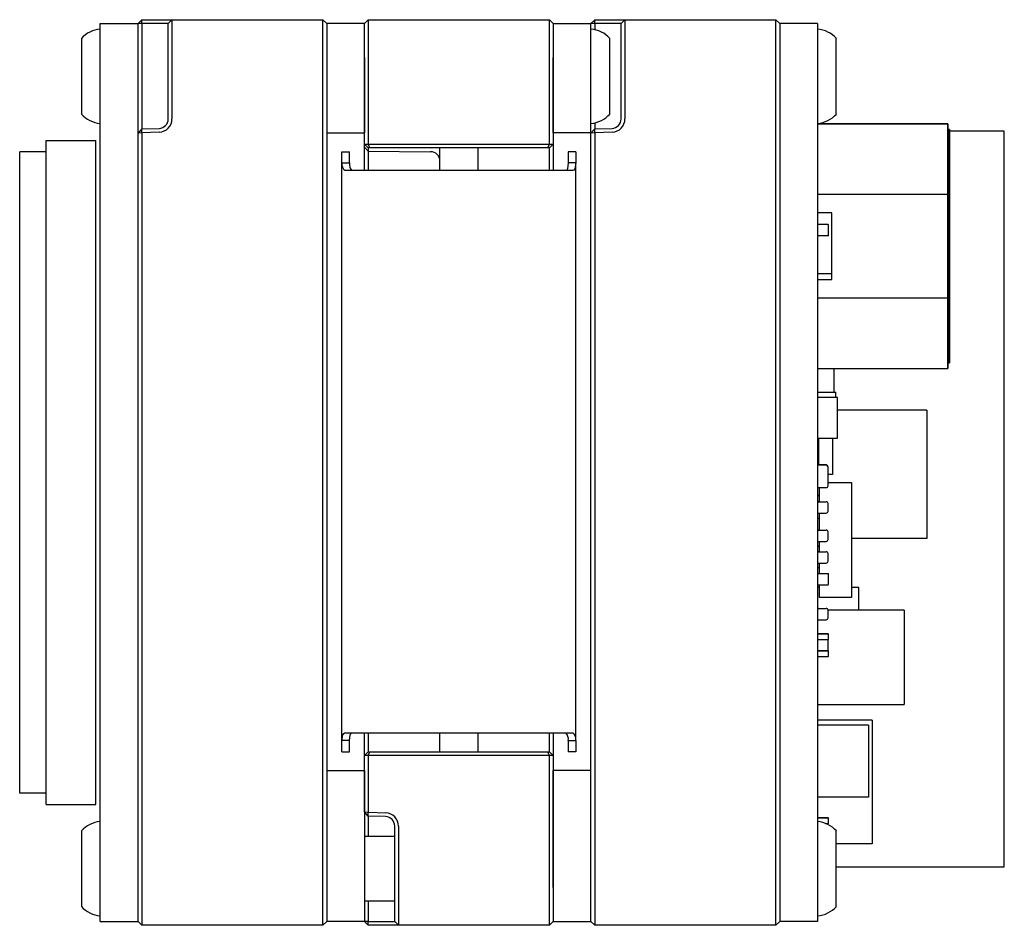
# Paper-space layout 'Layout1' of a CAD drawing. Extents: x 5 to 274, y 4 to 211.
# Tile 6 of 8: x 147 to 173, y 104 to 128. Entities that reach past the tile are written whole.
import ezdxf

# ---------------------------------------------------------------- set-up
doc = ezdxf.new("R2010")
doc.units = 0
doc.layers.get('0').update_dxf_attribs({"linetype": 'CONTINUOUS'})

psp = doc.layouts.get("Layout1")

# ---------------------------------------------------------------- linework, layer by layer
at = {"color": 7, "linetype": 'CONTINUOUS'}
for p, q in [((148.789, 127.013), (148.789, 127.913)), ((148.789, 127.913), (149.789, 127.913)), ((149.789, 127.913), (149.889, 128.013)), ((149.889, 127.913), (149.789, 127.913)), ((149.789, 127.013), (149.789, 127.913)), ((149.889, 127.913), (149.889, 128.013)), ((149.889, 128.013), (150.351, 128.013)), ((149.889, 127.913), (149.889, 126.513)), ((150.348, 127.913), (149.889, 127.913)), ((150.589, 127.913), (150.348, 127.913)), ((150.351, 128.013), (150.689, 128.013)), ((150.689, 128.013), (150.589, 127.913)), ((150.589, 127.413), (150.589, 127.913)), ((150.689, 128.013), (150.689, 127.413)), ((150.689, 128.013), (154.689, 128.013)), ((154.689, 127.413), (154.689, 128.013)), ((154.689, 128.013), (154.789, 127.913)), ((155.789, 127.913), (154.789, 127.913)), ((154.789, 127.913), (154.789, 127.413)), ((155.789, 127.913), (155.889, 128.013)), ((155.789, 127.413), (155.789, 127.913)), ((155.889, 128.013), (155.889, 127.413)), ((155.889, 128.013), (160.689, 128.013)), ((160.689, 127.413), (160.689, 128.013)), ((160.689, 128.013), (160.789, 127.913)), ((160.789, 127.913), (160.789, 127.413)), ((160.789, 127.913), (161.789, 127.913)), ((161.789, 127.913), (161.889, 128.013)), ((161.889, 127.913), (161.789, 127.913)), ((161.789, 127.013), (161.789, 127.913)), ((161.889, 127.913), (161.889, 128.013)), ((161.889, 128.013), (162.351, 128.013)), ((161.889, 127.913), (161.889, 127.748)), ((162.348, 127.913), (161.889, 127.913)), ((162.589, 127.913), (162.348, 127.913)), ((162.351, 128.013), (162.689, 128.013)), ((162.689, 128.013), (162.589, 127.913)), ((162.589, 127.413), (162.589, 127.913)), ((162.689, 128.013), (162.689, 127.413)), ((162.689, 128.013), (166.689, 128.013)), ((166.689, 127.413), (166.689, 128.013)), ((166.689, 128.013), (166.789, 127.913)), ((166.789, 127.913), (166.789, 127.413)), ((167.789, 127.913), (166.789, 127.913)), ((167.789, 127.913), (167.789, 127.013)), ((148.289, 127.513), (148.289, 127.368)), ((148.289, 127.368), (148.289, 125.513)), ((150.589, 125.383), (150.589, 127.413)), ((150.689, 127.413), (150.689, 125.383)), ((154.689, 104.613), (154.689, 127.413)), ((154.789, 127.413), (154.789, 104.613)), ((155.789, 124.713), (155.789, 127.413)), ((155.889, 127.413), (155.889, 124.713)), ((160.689, 124.713), (160.689, 127.413)), ((160.789, 127.413), (160.789, 124.713)), ((162.289, 125.513), (162.289, 127.513)), ((162.589, 125.383), (162.589, 127.413)), ((162.689, 127.413), (162.689, 125.383)), ((166.689, 104.613), (166.689, 127.413)), ((166.789, 127.413), (166.789, 104.613)), ((168.289, 125.513), (168.289, 127.513)), ((148.789, 105.013), (148.789, 127.013)), ((149.789, 105.013), (149.789, 127.013)), ((154.789, 127.013), (154.789, 125.013)), ((155.789, 127.013), (155.789, 125.013)), ((160.789, 125.013), (160.789, 127.013)), ((161.789, 125.013), (161.789, 127.013)), ((166.789, 127.013), (166.789, 105.013)), ((167.789, 127.013), (167.789, 105.013)), ((149.889, 126.513), (149.889, 125.117)), ((161.889, 125.278), (161.889, 125.117)), ((171.239, 125.253), (167.789, 125.253)), ((167.789, 125.253), (171.239, 125.253)), ((168.169, 125.253), (167.789, 125.253)), ((167.789, 125.253), (168.169, 125.253)), ((168.169, 125.253), (168.169, 125.253)), ((171.239, 125.253), (171.239, 123.387)), ((171.239, 125.253), (171.239, 125.253)), ((171.239, 123.387), (171.239, 125.253)), ((149.889, 125.117), (149.789, 125.01)), ((149.889, 125.017), (149.789, 125.01)), ((149.789, 104.613), (149.789, 125.01)), ((149.889, 125.117), (150.348, 125.133)), ((149.889, 125.017), (149.889, 125.117)), ((150.351, 125.033), (149.889, 125.017)), ((149.889, 125.017), (149.889, 104.613)), ((154.789, 125.013), (155.789, 125.013)), ((161.789, 125.013), (160.789, 125.013)), ((161.889, 125.117), (161.789, 125.01)), ((161.889, 125.017), (161.789, 125.01)), ((161.789, 125.013), (161.789, 125.01)), ((161.789, 104.613), (161.789, 125.01)), ((161.889, 125.117), (162.348, 125.133)), ((161.889, 125.017), (161.889, 125.117)), ((162.351, 125.033), (161.889, 125.017)), ((161.889, 125.017), (161.889, 104.613)), ((171.239, 125.103), (171.239, 125.103)), ((171.239, 123.315), (171.239, 125.103)), ((171.239, 125.103), (171.289, 125.103)), ((171.289, 125.103), (171.239, 125.103)), ((171.289, 125.103), (171.289, 123.315)), ((171.289, 125.103), (171.289, 125.103)), ((171.289, 123.315), (171.289, 125.103)), ((172.739, 125.063), (171.289, 125.063)), ((172.739, 105.563), (172.739, 125.063)), ((147.354, 107.213), (147.354, 124.813)), ((147.354, 124.813), (148.674, 124.813)), ((148.674, 107.213), (148.674, 124.813)), ((155.889, 124.613), (155.789, 124.713)), ((155.789, 124.713), (155.889, 124.713)), ((155.789, 124.513), (155.789, 124.713)), ((155.931, 124.613), (155.889, 124.713)), ((155.889, 124.713), (160.689, 124.713)), ((160.648, 124.613), (160.689, 124.713)), ((160.689, 124.713), (160.789, 124.713)), ((160.689, 124.613), (160.789, 124.713)), ((160.789, 124.713), (160.789, 124.513)), ((146.654, 107.513), (146.654, 124.513)), ((147.354, 124.513), (146.654, 124.513)), ((155.189, 124.513), (155.389, 124.513)), ((155.189, 124.217), (155.189, 124.513)), ((155.389, 124.217), (155.389, 124.513)), ((155.89, 124.53), (155.789, 124.631)), ((155.789, 124.013), (155.789, 124.513)), ((155.931, 124.613), (155.889, 124.613)), ((155.89, 124.613), (155.89, 124.53)), ((155.89, 124.53), (157.541, 124.515)), ((160.648, 124.613), (155.931, 124.613)), ((157.789, 124.013), (157.789, 124.613)), ((158.789, 124.613), (158.789, 124.013)), ((160.689, 124.613), (160.648, 124.613)), ((160.688, 124.013), (160.688, 124.613)), ((160.789, 124.513), (160.789, 124.013)), ((161.389, 124.513), (161.189, 124.513)), ((161.189, 124.513), (161.189, 124.217)), ((161.389, 124.513), (161.389, 124.217)), ((171.289, 124.62), (171.289, 124.199)), ((155.189, 108.909), (155.189, 124.217)), ((155.189, 124.217), (155.389, 124.217)), ((155.89, 124.28), (155.89, 124.013)), ((161.389, 124.217), (161.189, 124.217)), ((161.389, 108.909), (161.389, 124.217)), ((171.289, 123.706), (171.289, 124.351)), ((171.289, 123.756), (171.289, 124.327)), ((171.289, 124.199), (171.289, 123.565)), ((156.389, 124.013), (155.269, 124.013)), ((160.189, 124.013), (156.389, 124.013)), ((161.31, 124.013), (160.189, 124.013)), ((171.289, 123.565), (171.289, 123.756)), ((167.789, 123.387), (171.239, 123.387)), ((171.239, 120.64), (171.239, 123.387)), ((171.239, 123.387), (171.239, 120.64)), ((171.239, 120.711), (171.239, 123.315)), ((171.239, 123.315), (171.289, 123.315)), ((171.289, 123.315), (171.289, 120.711)), ((171.289, 120.711), (171.289, 123.315)), ((171.289, 123.2), (171.289, 122.798)), ((171.289, 122.714), (171.289, 123.2)), ((168.169, 122.898), (167.789, 122.898)), ((168.169, 121.128), (168.169, 122.898)), ((171.289, 122.798), (171.289, 122.417)), ((171.289, 122.714), (171.289, 122.714)), ((168.069, 122.588), (167.789, 122.588)), ((168.069, 122.578), (168.069, 122.588)), ((168.069, 122.578), (168.079, 122.578)), ((168.079, 122.298), (168.079, 122.578)), ((171.289, 122.417), (171.289, 122.416)), ((168.069, 122.288), (167.789, 122.288)), ((168.069, 122.298), (168.079, 122.298)), ((168.069, 122.298), (168.069, 122.288)), ((167.789, 121.288), (168.169, 121.288)), ((167.789, 121.128), (168.169, 121.128)), ((167.789, 121.128), (168.169, 121.128)), ((171.289, 120.737), (171.289, 121.201)), ((171.289, 120.737), (171.289, 121.201)), ((171.289, 120.737), (171.289, 121.201)), ((171.289, 120.839), (171.289, 121.197)), ((171.289, 121.165), (171.289, 120.619)), ((171.289, 121.165), (171.289, 120.619)), ((171.289, 121.165), (171.289, 120.619)), ((167.789, 120.64), (171.239, 120.64)), ((171.239, 118.923), (171.239, 120.711)), ((171.239, 120.711), (171.289, 120.711)), ((171.239, 118.773), (171.239, 120.64)), ((171.239, 120.64), (171.239, 118.773)), ((171.289, 118.923), (171.289, 120.711)), ((171.289, 120.711), (171.289, 118.923)), ((171.289, 120.619), (171.289, 120.046)), ((171.289, 120.619), (171.289, 120.046)), ((171.289, 120.619), (171.289, 120.046)), ((171.289, 120.046), (171.289, 120.615)), ((171.289, 120.046), (171.289, 120.615)), ((171.289, 120.046), (171.289, 120.615)), ((171.289, 120.503), (171.289, 120.01)), ((171.289, 120.503), (171.289, 120.01)), ((171.289, 120.503), (171.289, 120.01)), ((171.289, 119.98), (171.289, 120.046)), ((171.289, 119.98), (171.289, 120.046)), ((171.289, 119.98), (171.289, 120.046)), ((171.289, 120.01), (171.289, 119.98)), ((171.289, 120.01), (171.289, 119.98)), ((171.289, 120.01), (171.289, 119.98)), ((167.789, 118.773), (171.239, 118.773)), ((167.789, 118.773), (168.169, 118.773)), ((168.219, 118.773), (168.219, 118.138)), ((171.239, 118.923), (171.289, 118.923)), ((171.239, 118.773), (171.239, 118.773)), ((171.289, 118.923), (171.289, 118.923)), ((167.789, 118.138), (168.269, 118.138)), ((168.319, 118.001), (167.789, 118.001)), ((168.319, 118.001), (167.789, 118.001)), ((168.269, 118.128), (168.269, 118.138)), ((168.269, 118.128), (168.279, 118.128)), ((168.279, 118.001), (168.279, 118.128)), ((168.319, 116.926), (168.319, 118.001)), ((168.319, 118.001), (168.319, 118.001)), ((170.689, 117.668), (168.319, 117.668)), ((170.689, 117.668), (170.689, 114.268)), ((167.789, 116.926), (168.319, 116.926)), ((167.829, 116.213), (167.829, 116.926)), ((168.189, 116.926), (168.189, 115.963)), ((168.019, 116.213), (167.819, 116.213)), ((167.819, 116.213), (168.019, 116.213)), ((168.068, 116.175), (168.068, 116.175)), ((168.069, 115.663), (168.069, 116.163)), ((168.189, 115.963), (168.069, 115.963)), ((167.819, 115.613), (168.019, 115.613)), ((167.839, 115.238), (167.839, 115.613)), ((168.069, 115.748), (168.689, 115.748)), ((168.689, 115.748), (168.689, 112.698)), ((167.819, 115.403), (167.789, 115.403)), ((167.789, 115.403), (167.819, 115.403)), ((167.839, 115.403), (167.819, 115.403)), ((167.819, 115.403), (167.839, 115.403)), ((167.819, 115.238), (168.019, 115.238)), ((168.069, 114.988), (168.069, 115.188)), ((167.789, 114.803), (167.819, 114.803)), ((167.819, 114.938), (168.019, 114.938)), ((167.819, 114.803), (167.839, 114.803)), ((167.839, 114.488), (167.839, 114.938)), ((167.819, 114.488), (168.019, 114.488)), ((168.069, 114.238), (168.069, 114.438)), ((170.689, 114.268), (168.689, 114.268)), ((167.819, 114.188), (168.019, 114.188)), ((167.819, 114.063), (167.839, 114.063)), ((167.839, 113.913), (167.839, 114.188)), ((167.819, 113.913), (168.019, 113.913)), ((168.069, 113.663), (168.069, 113.863)), ((167.839, 113.488), (167.789, 113.488)), ((167.819, 113.613), (168.019, 113.613)), ((167.839, 113.338), (167.839, 113.613)), ((167.789, 113.338), (168.069, 113.338)), ((168.069, 113.328), (168.069, 113.338)), ((168.069, 113.328), (168.079, 113.328)), ((168.079, 113.048), (168.079, 113.328)), ((167.789, 113.038), (168.069, 113.038)), ((167.839, 112.963), (167.789, 112.963)), ((167.839, 112.698), (167.839, 113.038)), ((168.069, 113.048), (168.079, 113.048)), ((168.069, 113.038), (168.069, 113.048)), ((168.889, 112.963), (168.689, 112.963)), ((168.889, 112.363), (168.889, 112.963)), ((168.689, 112.698), (167.839, 112.698)), ((167.819, 112.413), (168.019, 112.413)), ((168.069, 112.163), (168.069, 112.363)), ((170.089, 112.363), (168.069, 112.363)), ((170.089, 112.363), (170.089, 109.863)), ((167.819, 112.113), (168.019, 112.113)), ((168.069, 111.738), (167.789, 111.738)), ((167.789, 111.738), (168.069, 111.738)), ((168.069, 111.738), (168.069, 111.728)), ((168.079, 111.588), (168.079, 111.728)), ((167.789, 111.588), (168.069, 111.588)), ((168.069, 111.588), (168.079, 111.588)), ((168.069, 111.288), (168.069, 111.588)), ((168.069, 111.288), (167.789, 111.288)), ((167.789, 111.288), (168.069, 111.288)), ((167.789, 111.138), (168.069, 111.138)), ((167.819, 111.138), (167.815, 111.138)), ((167.819, 111.138), (168.019, 111.138)), ((168.023, 111.138), (168.019, 111.138)), ((168.079, 111.288), (168.069, 111.288)), ((168.069, 111.288), (168.069, 111.288)), ((168.069, 111.288), (168.079, 111.288)), ((168.069, 111.138), (168.069, 111.148)), ((168.079, 111.288), (168.079, 111.288)), ((168.079, 111.148), (168.079, 111.288)), ((167.789, 109.863), (170.089, 109.863)), ((169.239, 109.449), (167.789, 109.449)), ((169.139, 109.313), (167.789, 109.313)), ((169.139, 109.313), (169.139, 107.413)), ((169.239, 109.449), (169.239, 106.169)), ((155.269, 109.113), (156.389, 109.113)), ((155.789, 108.613), (155.789, 109.113)), ((155.89, 109.113), (155.89, 108.613)), ((156.389, 109.113), (160.189, 109.113)), ((157.789, 108.613), (157.789, 109.113)), ((158.789, 109.113), (158.789, 108.613)), ((160.189, 109.113), (161.31, 109.113)), ((160.688, 108.613), (160.688, 109.113)), ((160.789, 109.113), (160.789, 108.613)), ((155.389, 108.909), (155.189, 108.909)), ((155.189, 108.613), (155.189, 108.909)), ((155.389, 108.613), (155.389, 108.909)), ((161.189, 108.909), (161.389, 108.909)), ((161.189, 108.909), (161.189, 108.613)), ((161.389, 108.909), (161.389, 108.613)), ((155.189, 108.613), (155.389, 108.613)), ((155.789, 108.513), (155.889, 108.613)), ((155.789, 108.513), (155.789, 108.613)), ((155.889, 108.613), (155.931, 108.613)), ((155.889, 108.513), (155.931, 108.613)), ((155.931, 108.613), (160.648, 108.613)), ((160.689, 108.513), (160.648, 108.613)), ((160.648, 108.613), (160.689, 108.613)), ((160.789, 108.513), (160.689, 108.613)), ((160.789, 108.613), (160.789, 108.513)), ((161.389, 108.613), (161.189, 108.613)), ((155.789, 107.017), (155.789, 108.513)), ((155.889, 108.513), (155.789, 108.513)), ((155.889, 108.513), (155.889, 107.01)), ((160.689, 108.513), (155.889, 108.513)), ((160.689, 104.613), (160.689, 108.513)), ((160.789, 108.513), (160.689, 108.513)), ((160.789, 108.513), (160.789, 104.613)), ((154.789, 108.113), (155.789, 108.113)), ((154.789, 108.113), (154.789, 105.013)), ((155.789, 108.113), (155.789, 105.013)), ((161.789, 108.113), (160.789, 108.113)), ((160.789, 105.013), (160.789, 108.113)), ((161.789, 105.013), (161.789, 108.113)), ((147.354, 107.513), (146.654, 107.513)), ((147.354, 107.213), (148.674, 107.213)), ((169.139, 107.413), (167.789, 107.413)), ((155.789, 107.017), (155.889, 107.01)), ((155.889, 106.91), (155.789, 107.017)), ((155.889, 107.01), (156.351, 106.994)), ((155.889, 106.91), (155.889, 107.01)), ((156.348, 106.894), (155.889, 106.91)), ((155.889, 106.91), (155.889, 106.363)), ((168.069, 106.863), (167.789, 106.863)), ((167.789, 106.863), (168.069, 106.863)), ((168.003, 106.713), (168.069, 106.713)), ((168.069, 106.863), (168.069, 106.853)), ((168.069, 106.713), (168.079, 106.713)), ((168.069, 106.684), (168.069, 106.713)), ((168.079, 106.713), (168.079, 106.853)), ((148.289, 106.513), (148.289, 104.513)), ((156.589, 104.613), (156.589, 106.644)), ((156.689, 106.644), (156.689, 104.613)), ((168.289, 104.513), (168.289, 106.513)), ((156.589, 106.363), (155.789, 106.363)), ((169.239, 106.169), (168.289, 106.169)), ((168.289, 105.563), (172.739, 105.563)), ((148.789, 104.113), (148.789, 105.013)), ((155.789, 105.013), (155.789, 104.113)), ((167.789, 105.013), (167.789, 104.113)), ((149.789, 104.113), (149.789, 104.613)), ((149.889, 104.613), (149.889, 104.013)), ((154.689, 104.013), (154.689, 104.613)), ((154.789, 104.613), (154.789, 104.113)), ((155.789, 104.663), (156.589, 104.663)), ((155.889, 104.663), (155.889, 104.113)), ((156.589, 104.113), (156.589, 104.613)), ((156.689, 104.613), (156.689, 104.013)), ((160.689, 104.013), (160.689, 104.613)), ((160.789, 104.613), (160.789, 104.113)), ((161.789, 104.113), (161.789, 104.613)), ((161.889, 104.613), (161.889, 104.013)), ((166.689, 104.013), (166.689, 104.613)), ((166.789, 104.613), (166.789, 104.113)), ((148.789, 104.113), (149.789, 104.113)), ((149.889, 104.013), (149.789, 104.113)), ((154.789, 104.113), (154.689, 104.013)), ((155.789, 104.113), (154.789, 104.113)), ((155.889, 104.013), (155.789, 104.113)), ((155.889, 104.113), (155.789, 104.113)), ((155.889, 104.013), (155.889, 104.113)), ((155.889, 104.113), (156.348, 104.113)), ((156.348, 104.113), (156.589, 104.113)), ((156.689, 104.013), (156.589, 104.113)), ((160.789, 104.113), (160.689, 104.013)), ((160.789, 104.113), (161.789, 104.113)), ((161.889, 104.013), (161.789, 104.113)), ((166.789, 104.113), (166.689, 104.013)), ((167.789, 104.113), (166.789, 104.113)), ((154.689, 104.013), (149.889, 104.013)), ((156.351, 104.013), (155.889, 104.013)), ((156.689, 104.013), (156.351, 104.013)), ((160.689, 104.013), (156.689, 104.013)), ((166.689, 104.013), (161.889, 104.013))]:
    psp.add_line(p, q, dxfattribs=at)
at = {"color": 7, "linetype": 'CONTINUOUS', "flags": 128}
for points in [[(171.289, 123.703), (171.289, 123.705), (171.289, 123.712), (171.289, 123.743), (171.289, 123.773), (171.289, 123.788), (171.289, 123.818), (171.289, 123.833), (171.289, 123.862), (171.289, 123.877), (171.289, 123.905), (171.289, 123.92), (171.289, 123.948), (171.289, 123.962), (171.289, 123.99), (171.289, 124.003), (171.289, 124.031), (171.289, 124.044), (171.289, 124.071), (171.289, 124.097), (171.289, 124.11), (171.289, 124.136), (171.289, 124.162), (171.289, 124.174), (171.289, 124.199), (171.289, 124.223), (171.289, 124.235), (171.289, 124.259), (171.289, 124.271), (171.289, 124.294), (171.289, 124.317), (171.289, 124.328), (171.289, 124.35), (171.289, 124.371), (171.289, 124.382), (171.289, 124.403), (171.289, 124.423), (171.289, 124.433), (171.289, 124.452), (171.289, 124.47), (171.289, 124.479), (171.289, 124.497), (171.289, 124.514), (171.289, 124.522), (171.289, 124.538), (171.289, 124.545), (171.289, 124.559), (171.289, 124.573), (171.289, 124.579), (171.289, 124.591), (171.289, 124.597), (171.289, 124.607), (171.289, 124.612), (171.289, 124.621), (171.289, 124.625), (171.289, 124.632), (171.289, 124.637), (171.289, 124.639), (171.289, 124.643), (171.289, 124.644), (171.289, 124.645), (171.289, 124.645), (171.289, 124.644), (171.289, 124.643), (171.289, 124.64), (171.289, 124.638), (171.289, 124.632), (171.289, 124.62)], [(161.189, 124.217), (161.168, 124.065), (161.147, 124.026), (161.123, 124.013)], [(161.389, 124.217), (161.364, 124.065), (161.339, 124.026), (161.31, 124.013)], [(171.289, 123.706), (171.289, 123.704), (171.289, 123.697), (171.289, 123.667), (171.289, 123.637), (171.289, 123.622), (171.289, 123.591), (171.289, 123.576), (171.289, 123.545), (171.289, 123.529), (171.289, 123.513), (171.289, 123.482), (171.289, 123.466), (171.289, 123.45), (171.289, 123.418), (171.289, 123.402), (171.289, 123.387), (171.289, 123.371), (171.289, 123.339), (171.289, 123.323), (171.289, 123.307), (171.289, 123.275), (171.289, 123.259), (171.289, 123.243), (171.289, 123.227), (171.289, 123.211), (171.289, 123.179), (171.289, 123.164), (171.289, 123.148), (171.289, 123.133), (171.289, 123.117), (171.289, 123.087), (171.289, 123.072), (171.289, 123.057), (171.289, 123.042), (171.289, 123.028), (171.289, 123.013), (171.289, 122.999), (171.289, 122.971), (171.289, 122.958), (171.289, 122.945), (171.289, 122.932), (171.289, 122.919), (171.289, 122.907), (171.289, 122.895), (171.289, 122.883), (171.289, 122.861), (171.289, 122.85), (171.289, 122.84), (171.289, 122.83), (171.289, 122.821), (171.289, 122.812), (171.289, 122.795), (171.289, 122.787), (171.289, 122.78), (171.289, 122.773), (171.289, 122.766), (171.289, 122.755), (171.289, 122.749), (171.289, 122.744), (171.289, 122.736), (171.289, 122.732), (171.289, 122.729), (171.289, 122.723), (171.289, 122.721), (171.289, 122.717), (171.289, 122.716), (171.289, 122.714)], [(171.289, 122.416), (171.289, 122.416), (171.289, 122.416), (171.289, 122.417), (171.289, 122.419), (171.289, 122.421), (171.289, 122.424), (171.289, 122.429), (171.289, 122.432), (171.289, 122.438), (171.289, 122.445), (171.289, 122.449), (171.289, 122.457), (171.289, 122.462), (171.289, 122.472), (171.289, 122.477), (171.289, 122.489), (171.289, 122.502), (171.289, 122.509), (171.289, 122.523), (171.289, 122.531), (171.289, 122.547), (171.289, 122.555), (171.289, 122.573), (171.289, 122.582), (171.289, 122.601), (171.289, 122.621), (171.289, 122.631), (171.289, 122.652), (171.289, 122.664), (171.289, 122.686), (171.289, 122.698), (171.289, 122.722), (171.289, 122.735), (171.289, 122.76), (171.289, 122.786), (171.289, 122.799), (171.289, 122.826), (171.289, 122.84), (171.289, 122.868), (171.289, 122.897), (171.289, 122.911), (171.289, 122.941), (171.289, 122.956), (171.289, 122.986), (171.289, 123.016), (171.289, 123.047), (171.289, 123.062), (171.289, 123.094), (171.289, 123.125), (171.289, 123.156), (171.289, 123.172), (171.289, 123.204), (171.289, 123.236), (171.289, 123.268), (171.289, 123.3), (171.289, 123.332), (171.289, 123.364), (171.289, 123.396), (171.289, 123.428), (171.289, 123.46), (171.289, 123.491), (171.289, 123.523), (171.289, 123.555), (171.289, 123.586), (171.289, 123.617), (171.289, 123.703)], [(155.189, 108.909), (155.214, 109.062), (155.24, 109.1), (155.269, 109.113)], [(155.389, 108.909), (155.41, 109.062), (155.431, 109.1), (155.455, 109.113)]]:
    psp.add_lwpolyline(points, dxfattribs=at)
at = {"color": 7, "linetype": 'CONTINUOUS'}
for centre, radius, start, end in [((148.85, 127.016), 0.75, 94.6842, 138.4459), ((161.728, 127.016), 0.75, 41.5541, 85.3158), ((167.728, 127.016), 0.75, 41.5541, 85.3158), ((148.85, 126.011), 0.75, 221.5541, 265.3158), ((161.728, 126.011), 0.75, 274.6842, 318.4459), ((167.728, 126.011), 0.75, 274.6842, 318.4459), ((150.339, 125.383), 0.25, 272, 0), ((150.339, 125.383), 0.35, 272, 0), ((162.339, 125.383), 0.25, 272, 0), ((162.339, 125.383), 0.35, 272, 0), ((173.639, 124.405), 17.749, 179.5965, 180.4035), ((157.539, 124.265), 0.25, 0, 89.5), ((155.41, 124.186), 0.223, 171.9682, 230.6812), ((155.637, 124.185), 0.25, 172.6371, 223.4041), ((168.069, 122.578), 0.01, 0, 90), ((168.069, 122.578), 0.01, 0, 90), ((168.069, 122.298), 0.01, 270, 0), ((168.269, 118.128), 0.01, 0, 90), ((168.269, 118.128), 0.01, 0, 90), ((167.819, 116.163), 0.05, 90, 126.87), ((167.819, 116.163), 0.05, 90, 126.87), ((168.019, 116.163), 0.05, 0, 90), ((168.019, 116.163), 0.05, 14.0366, 90), ((167.819, 115.663), 0.05, 233.13, 270), ((168.019, 115.663), 0.05, 270, 0), ((167.819, 115.353), 0.05, 90, 126.87), ((167.819, 115.353), 0.05, 90, 126.87), ((167.819, 115.188), 0.05, 90, 126.87), ((167.819, 115.188), 0.05, 90, 126.87), ((168.019, 115.188), 0.05, 0, 90), ((168.019, 115.188), 0.05, 0, 90), ((167.819, 114.988), 0.05, 233.13, 270), ((167.819, 114.853), 0.05, 233.13, 270), ((168.019, 114.988), 0.05, 270, 0), ((167.819, 114.438), 0.05, 90, 126.87), ((167.819, 114.438), 0.05, 90, 126.87), ((168.019, 114.438), 0.05, 0, 90), ((168.019, 114.438), 0.05, 0, 90), ((167.819, 114.238), 0.05, 233.13, 270), ((167.819, 114.013), 0.05, 90, 126.87), ((167.819, 114.013), 0.05, 90, 126.87), ((168.019, 114.238), 0.05, 270, 0), ((167.819, 113.863), 0.05, 90, 126.87), ((167.819, 113.863), 0.05, 90, 126.87), ((168.019, 113.863), 0.05, 0, 90), ((168.019, 113.863), 0.05, 0, 90), ((167.819, 113.663), 0.05, 233.13, 270), ((168.019, 113.663), 0.05, 270, 0), ((168.069, 113.328), 0.01, 0, 90), ((168.069, 113.328), 0.01, 0, 90), ((168.069, 113.048), 0.01, 270, 0), ((167.819, 112.363), 0.05, 90, 126.87), ((167.819, 112.363), 0.05, 90, 126.87), ((168.019, 112.363), 0.05, 0, 90), ((168.019, 112.363), 0.05, 0, 90), ((167.819, 112.163), 0.05, 233.13, 270), ((168.019, 112.163), 0.05, 270, 0), ((168.069, 111.728), 0.01, 0, 90), ((168.069, 111.728), 0.01, 0, 90), ((168.069, 111.148), 0.01, 270, 0), ((160.941, 108.941), 0.25, 352.6371, 43.4041), ((161.168, 108.941), 0.223, 351.9682, 50.6812), ((156.339, 106.644), 0.35, 0, 88), ((148.85, 106.016), 0.75, 94.6842, 138.4459), ((156.339, 106.644), 0.25, 0, 88), ((167.728, 106.016), 0.75, 41.5541, 85.3158), ((168.069, 106.853), 0.01, 0, 90), ((168.069, 106.853), 0.01, 0, 90), ((148.85, 105.011), 0.75, 221.5541, 265.3158), ((167.728, 105.011), 0.75, 274.6842, 318.4459)]:
    psp.add_arc(centre, radius, start, end, dxfattribs=at)

doc.saveas('drawing.dxf')
